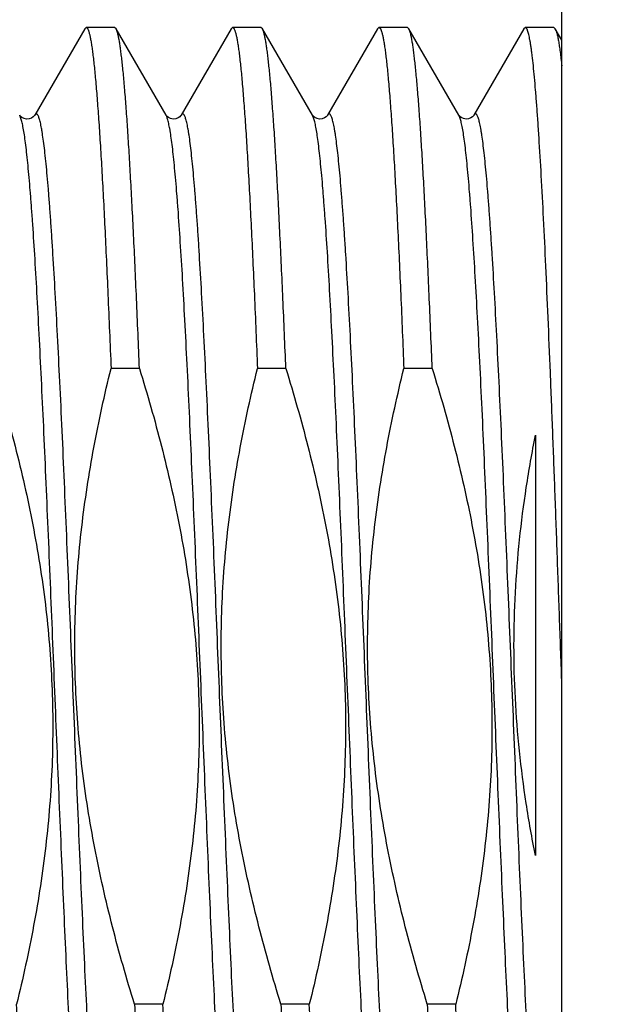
# Model space of a CAD drawing. Header units: inches. Extents: x 0 to 22, y 0 to 17.
# Tile 91 of 98: x 17.421 to 17.532, y 10.361 to 10.547. Entities that reach past the tile are written whole.
import ezdxf

# ---------------------------------------------------------------- set-up
doc = ezdxf.new("R2010")
doc.units = ezdxf.units.IN
doc.header["$LTSCALE"] = 1.21
doc.header["$MEASUREMENT"] = 0
doc.layers.get('0').update_dxf_attribs({"linetype": 'CONTINUOUS'})
doc.layers.add('DIMENSIONS', color=7, linetype='CONTINUOUS')
doc.styles.get("Standard").update_dxf_attribs({"font": 'txt', "width": 0.8})
doc.dimstyles.new('DIMSTYLE_1', dxfattribs={"dimtxt": 0.125, "dimasz": 0.18, "dimexe": 0.125, "dimexo": 0.0625, "dimgap": 0.03125, "dimtad": 0, "dimtih": 1, "dimtoh": 1, "dimzin": 4, "dimdsep": 46, "dimtxsty": 'STANDARD', "dimblk": '_FILLED', "dimblk1": '_FILLED', "dimblk2": '_FILLED', "dimcen": 0.09, "dimadec": 0, "dimazin": 0, "dimtp": 0.01, "dimtm": 0.01, "dimtfac": 1, "dimtofl": 0, "dimtmove": 0, "dimatfit": 3, "dimldrblk": '_FILLED', "dimfxl": 1, "dimtolj": 1, "dimtzin": 4, "dimarcsym": 0})

# ---------------------------------------------------------------- blocks, each defined once
blk = doc.blocks.new('*D40')
at = {"layer": 'DIMENSIONS', "color": 2, "linetype": 'CONTINUOUS'}
for p, q in [((16.95661, 11.64996), (16.95661, 12.02667)), ((17.25132, 11.42811), (16.95661, 11.64996)), ((17.25132, 10.58436), (17.25132, 11.42811))]:
    blk.add_line(p, q, dxfattribs=at)
at = {"layer": 'DIMENSIONS', "color": 2, "linetype": 'CONTINUOUS', "insert": (16.89411, 12.08917), "char_height": 0.125, "width": 1.325, "attachment_point": 1, "rotation": 90, "line_spacing_factor": 0.9}
blk.add_mtext('10X .39{\\Ftxt.shx;\\W1.000000;\\H0.125000; }[9.9]', dxfattribs=at)
blk = doc.blocks.new('_FILLED')
at = {"color": 0, "linetype": 'BYBLOCK'}
blk.add_solid([(0, 0), (-1, 0.1736), (-1, -0.1736)], dxfattribs=at)

msp = doc.modelspace()

# ---------------------------------------------------------------- linework, layer by layer
at = {"color": 7, "linetype": 'CONTINUOUS'}
for p, q in [((17.52432, 6.53017), (17.52432, 11.57517)), ((17.43381, 10.54563), (17.42431, 10.52921)), ((17.43381, 10.54563), (17.43408, 10.54586)), ((17.43947, 10.54586), (17.43408, 10.54586)), ((17.43974, 10.54563), (17.43947, 10.54586)), ((17.44924, 10.52921), (17.43974, 10.54563)), ((17.46159, 10.54563), (17.45208, 10.52921)), ((17.46159, 10.54563), (17.46186, 10.54586)), ((17.46725, 10.54586), (17.46186, 10.54586)), ((17.46752, 10.54563), (17.46725, 10.54586)), ((17.47702, 10.52921), (17.46752, 10.54563)), ((17.48936, 10.54563), (17.47986, 10.52921)), ((17.48936, 10.54563), (17.48963, 10.54586)), ((17.49502, 10.54586), (17.48963, 10.54586)), ((17.49529, 10.54563), (17.49502, 10.54586)), ((17.5048, 10.52921), (17.49529, 10.54563)), ((17.51714, 10.54563), (17.50764, 10.52921)), ((17.51741, 10.54586), (17.51714, 10.54563)), ((17.5228, 10.54586), (17.51741, 10.54586)), ((17.5228, 10.54586), (17.52307, 10.54563)), ((17.52432, 10.54347), (17.52307, 10.54563)), ((17.42148, 10.52918), (17.42147, 10.52921)), ((17.44928, 10.52914), (17.44924, 10.52921)), ((17.47706, 10.52914), (17.47702, 10.52921)), ((17.50484, 10.52914), (17.5048, 10.52921)), ((17.44419, 10.48115), (17.4388, 10.48115)), ((17.47197, 10.48115), (17.46658, 10.48115)), ((17.49974, 10.48115), (17.49435, 10.48115)), ((17.51932, 10.46851), (17.51932, 10.38881)), ((17.44864, 10.36058), (17.44325, 10.36058)), ((17.47642, 10.36058), (17.47103, 10.36058)), ((17.50419, 10.36058), (17.4988, 10.36058))]:
    msp.add_line(p, q, dxfattribs=at)
at = {"color": 9, "linetype": 'CONTINUOUS'}
for p, q in [((17.42177, 10.52842), (17.42147, 10.52921)), ((17.44936, 10.52896), (17.44924, 10.52921)), ((17.47729, 10.52854), (17.47702, 10.52921)), ((17.50488, 10.52904), (17.5048, 10.52921))]:
    msp.add_line(p, q, dxfattribs=at)
at = {"color": 7, "linetype": 'CONTINUOUS'}
for points in [[(17.42229, 10.52858), (17.42188, 10.52879), (17.42163, 10.529), (17.4215, 10.52915), (17.42148, 10.52918)], [(17.42431, 10.52921), (17.4243, 10.52919), (17.42422, 10.52909), (17.42404, 10.52891), (17.42372, 10.52869), (17.42327, 10.52852), (17.42278, 10.52848), (17.42229, 10.52858)], [(17.44968, 10.52878), (17.44942, 10.52899), (17.44928, 10.52914)], [(17.45208, 10.52921), (17.45208, 10.52919), (17.452, 10.52909), (17.45183, 10.52892), (17.45153, 10.52871), (17.45109, 10.52853), (17.4506, 10.52848), (17.4501, 10.52857), (17.44968, 10.52878)], [(17.47746, 10.52878), (17.4772, 10.52899), (17.47706, 10.52914)], [(17.47986, 10.52921), (17.47985, 10.52919), (17.47978, 10.52909), (17.47961, 10.52892), (17.47931, 10.52871), (17.47887, 10.52853), (17.47837, 10.52848), (17.47788, 10.52857), (17.47746, 10.52878)], [(17.50524, 10.52878), (17.50498, 10.52899), (17.50484, 10.52914)], [(17.50764, 10.52921), (17.50763, 10.52919), (17.50756, 10.52909), (17.50739, 10.52892), (17.50708, 10.52871), (17.50665, 10.52853), (17.50615, 10.52848), (17.50565, 10.52857), (17.50524, 10.52878)]]:
    msp.add_lwpolyline(points, dxfattribs=at)
for points, knots in [([(17.43408, 10.54586), (17.43409, 10.54586), (17.43412, 10.54586), (17.43416, 10.54585), (17.43419, 10.54582), (17.43425, 10.54578), (17.43431, 10.5457), (17.43438, 10.54558), (17.43446, 10.54542), (17.43453, 10.54523), (17.4346, 10.545), (17.4347, 10.54463), (17.43483, 10.54409), (17.43498, 10.54333), (17.43512, 10.54243), (17.43527, 10.5414), (17.43542, 10.54023), (17.43556, 10.53893), (17.43571, 10.5375), (17.43591, 10.53533), (17.43616, 10.53231), (17.43646, 10.52832), (17.43675, 10.52385), (17.43704, 10.51891), (17.43734, 10.51355), (17.43763, 10.50777), (17.43792, 10.5016), (17.43832, 10.49269), (17.43861, 10.48583), (17.4388, 10.48115)], [0, 0, 0, 0, 0.00057, 0.001171, 0.001829, 0.002564, 0.004315, 0.006501, 0.009157, 0.012303, 0.015951, 0.020105, 0.029952, 0.04186, 0.05583, 0.071855, 0.089924, 0.110019, 0.132123, 0.156212, 0.210243, 0.271883, 0.340862, 0.41688, 0.499601, 0.58866, 0.683662, 0.784187, 1, 1, 1, 1]), ([(17.44419, 10.48115), (17.44401, 10.48557), (17.44374, 10.49206), (17.44336, 10.50052), (17.44309, 10.5064), (17.44281, 10.51195), (17.44253, 10.51713), (17.44225, 10.52194), (17.44198, 10.52634), (17.4417, 10.53033), (17.44143, 10.53389), (17.44119, 10.53657), (17.441, 10.53849), (17.44086, 10.53976), (17.44072, 10.54091), (17.44058, 10.54194), (17.44045, 10.54286), (17.44031, 10.54365), (17.44017, 10.54432), (17.44005, 10.5448), (17.43995, 10.54512), (17.43988, 10.54532), (17.43982, 10.54549), (17.43977, 10.54559), (17.43974, 10.54563)], [0, 0, 0, 0, 0.205132, 0.301158, 0.392317, 0.478247, 0.558611, 0.633092, 0.701399, 0.763266, 0.818451, 0.866745, 0.888249, 0.907964, 0.925875, 0.941964, 0.956221, 0.968638, 0.979211, 0.987944, 0.991627, 0.994858, 0.997645, 1, 1, 1, 1]), ([(17.46186, 10.54586), (17.46187, 10.54586), (17.4619, 10.54586), (17.46193, 10.54585), (17.46197, 10.54582), (17.46202, 10.54578), (17.46209, 10.5457), (17.46216, 10.54558), (17.46223, 10.54542), (17.4623, 10.54523), (17.46238, 10.545), (17.46248, 10.54463), (17.46261, 10.54409), (17.46275, 10.54333), (17.4629, 10.54243), (17.46305, 10.5414), (17.46319, 10.54023), (17.46334, 10.53893), (17.46349, 10.5375), (17.46369, 10.53533), (17.46394, 10.53231), (17.46423, 10.52832), (17.46453, 10.52385), (17.46482, 10.51891), (17.46511, 10.51355), (17.46541, 10.50777), (17.4657, 10.5016), (17.4661, 10.49269), (17.46639, 10.48583), (17.46658, 10.48115)], [0, 0, 0, 0, 0.00057, 0.001171, 0.001829, 0.002564, 0.004315, 0.006501, 0.009157, 0.012303, 0.015951, 0.020105, 0.029952, 0.04186, 0.05583, 0.071855, 0.089924, 0.110019, 0.132123, 0.156212, 0.210243, 0.271883, 0.340862, 0.41688, 0.499601, 0.58866, 0.683662, 0.784187, 1, 1, 1, 1]), ([(17.47197, 10.48115), (17.47179, 10.48557), (17.47152, 10.49206), (17.47114, 10.50052), (17.47086, 10.5064), (17.47059, 10.51195), (17.47031, 10.51713), (17.47003, 10.52194), (17.46976, 10.52634), (17.46948, 10.53033), (17.4692, 10.53389), (17.46897, 10.53657), (17.46877, 10.53849), (17.46864, 10.53976), (17.4685, 10.54091), (17.46836, 10.54194), (17.46822, 10.54286), (17.46808, 10.54365), (17.46795, 10.54432), (17.46783, 10.5448), (17.46773, 10.54512), (17.46766, 10.54532), (17.46759, 10.54549), (17.46754, 10.54559), (17.46752, 10.54563)], [0, 0, 0, 0, 0.205132, 0.301158, 0.392317, 0.478247, 0.558611, 0.633092, 0.701399, 0.763266, 0.818451, 0.866745, 0.888249, 0.907964, 0.925875, 0.941964, 0.956221, 0.968638, 0.979211, 0.987944, 0.991627, 0.994858, 0.997645, 1, 1, 1, 1]), ([(17.48963, 10.54586), (17.48965, 10.54586), (17.48967, 10.54586), (17.48971, 10.54585), (17.48975, 10.54582), (17.4898, 10.54578), (17.48986, 10.5457), (17.48994, 10.54558), (17.49001, 10.54542), (17.49008, 10.54523), (17.49016, 10.545), (17.49026, 10.54463), (17.49039, 10.54409), (17.49053, 10.54333), (17.49068, 10.54243), (17.49082, 10.5414), (17.49097, 10.54023), (17.49112, 10.53893), (17.49126, 10.5375), (17.49147, 10.53533), (17.49172, 10.53231), (17.49201, 10.52832), (17.4923, 10.52385), (17.4926, 10.51891), (17.49289, 10.51355), (17.49318, 10.50777), (17.49348, 10.5016), (17.49388, 10.49269), (17.49416, 10.48583), (17.49435, 10.48115)], [0, 0, 0, 0, 0.00057, 0.001171, 0.001829, 0.002564, 0.004315, 0.006501, 0.009157, 0.012303, 0.015951, 0.020105, 0.029952, 0.04186, 0.05583, 0.071855, 0.089924, 0.110019, 0.132123, 0.156212, 0.210243, 0.271883, 0.340862, 0.41688, 0.499601, 0.58866, 0.683662, 0.784187, 1, 1, 1, 1]), ([(17.49974, 10.48115), (17.49956, 10.48557), (17.49929, 10.49206), (17.49892, 10.50052), (17.49864, 10.5064), (17.49836, 10.51195), (17.49809, 10.51713), (17.49781, 10.52194), (17.49753, 10.52634), (17.49726, 10.53033), (17.49698, 10.53389), (17.49674, 10.53657), (17.49655, 10.53849), (17.49641, 10.53976), (17.49627, 10.54091), (17.49614, 10.54194), (17.496, 10.54286), (17.49586, 10.54365), (17.49572, 10.54432), (17.49561, 10.5448), (17.49551, 10.54512), (17.49544, 10.54532), (17.49537, 10.54549), (17.49532, 10.54559), (17.49529, 10.54563)], [0, 0, 0, 0, 0.205132, 0.301158, 0.392317, 0.478247, 0.558611, 0.633092, 0.701399, 0.763266, 0.818451, 0.866745, 0.888249, 0.907964, 0.925875, 0.941964, 0.956221, 0.968638, 0.979211, 0.987944, 0.991627, 0.994858, 0.997645, 1, 1, 1, 1]), ([(17.52432, 10.42191), (17.52417, 10.42597), (17.52389, 10.43405), (17.52346, 10.44606), (17.52303, 10.45784), (17.5226, 10.46927), (17.52217, 10.48023), (17.52174, 10.49063), (17.52131, 10.50036), (17.52089, 10.50934), (17.52046, 10.51747), (17.52009, 10.52369), (17.51979, 10.52818), (17.51958, 10.53117), (17.51936, 10.5339), (17.51915, 10.53636), (17.51894, 10.53854), (17.51875, 10.54019), (17.5186, 10.54136), (17.5185, 10.54213), (17.51839, 10.54284), (17.51828, 10.54346), (17.51817, 10.54402), (17.51807, 10.5445), (17.51796, 10.54491), (17.51787, 10.54521), (17.51779, 10.5454), (17.51774, 10.54552), (17.51768, 10.54563), (17.51763, 10.54571), (17.51758, 10.54578), (17.51752, 10.54583), (17.51747, 10.54586), (17.51743, 10.54586), (17.51741, 10.54586)], [0, 0, 0, 0, 0.098015, 0.195016, 0.290083, 0.382309, 0.470818, 0.554767, 0.633359, 0.705847, 0.771543, 0.829825, 0.856011, 0.880144, 0.902167, 0.92203, 0.939686, 0.955098, 0.961952, 0.968234, 0.97394, 0.979069, 0.983621, 0.987594, 0.990992, 0.993818, 0.995021, 0.996086, 0.997016, 0.997818, 0.998498, 0.999071, 0.99956, 1, 1, 1, 1]), ([(17.52307, 10.54563), (17.5231, 10.54558), (17.52316, 10.54547), (17.52323, 10.54527), (17.52331, 10.54504), (17.52339, 10.54477), (17.52347, 10.54446), (17.52357, 10.54397), (17.52371, 10.54327), (17.52386, 10.54231), (17.52402, 10.54119), (17.52417, 10.53993), (17.52427, 10.53904), (17.52432, 10.53857)], [0, 0, 0, 0, 0.024017, 0.052943, 0.086917, 0.126015, 0.170284, 0.21975, 0.334317, 0.469729, 0.625913, 0.802728, 1, 1, 1, 1]), ([(17.41641, 10.48115), (17.41792, 10.47628), (17.42072, 10.46648), (17.42355, 10.45404), (17.42532, 10.444), (17.42638, 10.43642), (17.42715, 10.42881), (17.42762, 10.42118), (17.42779, 10.41353), (17.42765, 10.40588), (17.4272, 10.39824), (17.42646, 10.39063), (17.42544, 10.38305), (17.42373, 10.373), (17.42209, 10.36552), (17.42086, 10.36058)], [0, 0, 0, 0, 0.124996, 0.249986, 0.312489, 0.374991, 0.437493, 0.499995, 0.562497, 0.624999, 0.687501, 0.750004, 0.812506, 0.875008, 1, 1, 1, 1]), ([(17.44325, 10.36058), (17.44174, 10.36545), (17.43894, 10.37525), (17.43611, 10.38769), (17.43435, 10.39773), (17.43329, 10.40531), (17.43251, 10.41292), (17.43204, 10.42055), (17.43187, 10.4282), (17.43201, 10.43585), (17.43246, 10.44348), (17.4332, 10.4511), (17.43422, 10.45868), (17.43593, 10.46873), (17.43757, 10.4762), (17.4388, 10.48115)], [0, 0, 0, 0, 0.124996, 0.249986, 0.312489, 0.374991, 0.437493, 0.499995, 0.562497, 0.624999, 0.687501, 0.750004, 0.812506, 0.875008, 1, 1, 1, 1]), ([(17.44419, 10.48115), (17.4457, 10.47628), (17.4485, 10.46648), (17.45132, 10.45404), (17.45309, 10.444), (17.45415, 10.43642), (17.45493, 10.42881), (17.4554, 10.42118), (17.45557, 10.41353), (17.45543, 10.40588), (17.45498, 10.39824), (17.45424, 10.39063), (17.45321, 10.38305), (17.45151, 10.373), (17.44986, 10.36552), (17.44864, 10.36058)], [0, 0, 0, 0, 0.124996, 0.249986, 0.312489, 0.374991, 0.437493, 0.499995, 0.562497, 0.624999, 0.687501, 0.750004, 0.812506, 0.875008, 1, 1, 1, 1]), ([(17.47103, 10.36058), (17.46952, 10.36545), (17.46672, 10.37525), (17.46389, 10.38769), (17.46212, 10.39773), (17.46106, 10.40531), (17.46029, 10.41292), (17.45981, 10.42055), (17.45965, 10.4282), (17.45979, 10.43585), (17.46024, 10.44348), (17.46098, 10.4511), (17.462, 10.45868), (17.46371, 10.46873), (17.46535, 10.4762), (17.46658, 10.48115)], [0, 0, 0, 0, 0.124996, 0.249986, 0.312489, 0.374991, 0.437493, 0.499995, 0.562497, 0.624999, 0.687501, 0.750004, 0.812506, 0.875008, 1, 1, 1, 1]), ([(17.47197, 10.48115), (17.47347, 10.47628), (17.47627, 10.46648), (17.4791, 10.45404), (17.48087, 10.444), (17.48193, 10.43642), (17.4827, 10.42881), (17.48318, 10.42118), (17.48335, 10.41353), (17.4832, 10.40588), (17.48276, 10.39824), (17.48201, 10.39063), (17.48099, 10.38305), (17.47928, 10.373), (17.47764, 10.36552), (17.47642, 10.36058)], [0, 0, 0, 0, 0.124996, 0.249986, 0.312489, 0.374991, 0.437493, 0.499995, 0.562497, 0.624999, 0.687501, 0.750004, 0.812506, 0.875008, 1, 1, 1, 1]), ([(17.4988, 10.36058), (17.4973, 10.36545), (17.4945, 10.37525), (17.49167, 10.38769), (17.4899, 10.39773), (17.48884, 10.40531), (17.48807, 10.41292), (17.48759, 10.42055), (17.48742, 10.4282), (17.48757, 10.43585), (17.48801, 10.44348), (17.48876, 10.4511), (17.48978, 10.45868), (17.49149, 10.46873), (17.49313, 10.4762), (17.49435, 10.48115)], [0, 0, 0, 0, 0.124996, 0.249986, 0.312489, 0.374991, 0.437493, 0.499995, 0.562497, 0.624999, 0.687501, 0.750004, 0.812506, 0.875008, 1, 1, 1, 1]), ([(17.49974, 10.48115), (17.50125, 10.47628), (17.50405, 10.46648), (17.50688, 10.45404), (17.50865, 10.444), (17.50971, 10.43642), (17.51048, 10.42881), (17.51096, 10.42118), (17.51112, 10.41353), (17.51098, 10.40588), (17.51053, 10.39824), (17.50979, 10.39063), (17.50877, 10.38305), (17.50706, 10.373), (17.50542, 10.36552), (17.50419, 10.36058)], [0, 0, 0, 0, 0.124996, 0.249986, 0.312489, 0.374991, 0.437493, 0.499995, 0.562497, 0.624999, 0.687501, 0.750004, 0.812506, 0.875008, 1, 1, 1, 1]), ([(17.51932, 10.38881), (17.51866, 10.39209), (17.5175, 10.39867), (17.51621, 10.40863), (17.51542, 10.41863), (17.51516, 10.42866), (17.51544, 10.43869), (17.51623, 10.44869), (17.51752, 10.45865), (17.51867, 10.46523), (17.51932, 10.46851)], [0, 0, 0, 0, 0.125001, 0.250001, 0.375, 0.499999, 0.624998, 0.749998, 0.874998, 1, 1, 1, 1]), ([(17.42558, 10.29586), (17.42557, 10.29586), (17.42554, 10.29587), (17.42551, 10.29588), (17.42547, 10.2959), (17.42542, 10.29595), (17.42535, 10.29603), (17.42528, 10.29615), (17.42521, 10.29631), (17.42513, 10.2965), (17.42506, 10.29673), (17.42496, 10.29709), (17.42483, 10.29764), (17.42468, 10.2984), (17.42454, 10.2993), (17.42439, 10.30033), (17.42425, 10.3015), (17.4241, 10.3028), (17.42395, 10.30423), (17.42375, 10.30639), (17.4235, 10.30941), (17.42321, 10.31341), (17.42291, 10.31788), (17.42262, 10.32281), (17.42233, 10.32818), (17.42203, 10.33396), (17.42174, 10.34013), (17.42134, 10.34904), (17.42105, 10.3559), (17.42086, 10.36058)], [0, 0, 0, 0, 0.00057, 0.001171, 0.001829, 0.002564, 0.004315, 0.006501, 0.009157, 0.012303, 0.01595, 0.020105, 0.029952, 0.04186, 0.05583, 0.071855, 0.089924, 0.110019, 0.132123, 0.156212, 0.210243, 0.271883, 0.340862, 0.41688, 0.499601, 0.58866, 0.683662, 0.784187, 1, 1, 1, 1]), ([(17.44325, 10.36058), (17.44343, 10.35615), (17.4437, 10.34966), (17.44408, 10.34121), (17.44435, 10.33533), (17.44463, 10.32978), (17.44491, 10.3246), (17.44518, 10.31979), (17.44546, 10.31538), (17.44574, 10.3114), (17.44601, 10.30784), (17.44625, 10.30516), (17.44644, 10.30323), (17.44658, 10.30197), (17.44672, 10.30082), (17.44686, 10.29978), (17.44699, 10.29887), (17.44713, 10.29808), (17.44727, 10.29741), (17.44739, 10.29693), (17.44749, 10.29661), (17.44755, 10.29641), (17.44762, 10.29624), (17.44767, 10.29614), (17.4477, 10.2961)], [0, 0, 0, 0, 0.205132, 0.301158, 0.392317, 0.478247, 0.55861, 0.633092, 0.701399, 0.763266, 0.818451, 0.866745, 0.888249, 0.907964, 0.925875, 0.941964, 0.956221, 0.968638, 0.979211, 0.987944, 0.991627, 0.994858, 0.997645, 1, 1, 1, 1]), ([(17.45336, 10.29586), (17.45335, 10.29586), (17.45332, 10.29587), (17.45328, 10.29588), (17.45325, 10.2959), (17.45319, 10.29595), (17.45313, 10.29603), (17.45306, 10.29615), (17.45298, 10.29631), (17.45291, 10.2965), (17.45284, 10.29673), (17.45273, 10.29709), (17.45261, 10.29764), (17.45246, 10.2984), (17.45232, 10.2993), (17.45217, 10.30033), (17.45202, 10.3015), (17.45188, 10.3028), (17.45173, 10.30423), (17.45153, 10.30639), (17.45127, 10.30941), (17.45098, 10.31341), (17.45069, 10.31788), (17.4504, 10.32281), (17.4501, 10.32818), (17.44981, 10.33396), (17.44952, 10.34013), (17.44911, 10.34904), (17.44883, 10.3559), (17.44864, 10.36058)], [0, 0, 0, 0, 0.00057, 0.001171, 0.001829, 0.002564, 0.004315, 0.006501, 0.009157, 0.012303, 0.015951, 0.020105, 0.029952, 0.04186, 0.05583, 0.071855, 0.089924, 0.110019, 0.132123, 0.156212, 0.210243, 0.271883, 0.340862, 0.41688, 0.499601, 0.58866, 0.683662, 0.784187, 1, 1, 1, 1]), ([(17.47103, 10.36058), (17.4712, 10.35615), (17.47148, 10.34966), (17.47185, 10.34121), (17.47213, 10.33533), (17.47241, 10.32978), (17.47268, 10.3246), (17.47296, 10.31979), (17.47324, 10.31538), (17.47351, 10.3114), (17.47379, 10.30784), (17.47403, 10.30516), (17.47422, 10.30323), (17.47436, 10.30197), (17.47449, 10.30082), (17.47463, 10.29978), (17.47477, 10.29887), (17.47491, 10.29808), (17.47505, 10.29741), (17.47516, 10.29693), (17.47526, 10.29661), (17.47533, 10.29641), (17.4754, 10.29624), (17.47545, 10.29614), (17.47548, 10.2961)], [0, 0, 0, 0, 0.205132, 0.301158, 0.392317, 0.478247, 0.558611, 0.633092, 0.701399, 0.763266, 0.818451, 0.866745, 0.888249, 0.907964, 0.925875, 0.941964, 0.956221, 0.968638, 0.979211, 0.987944, 0.991627, 0.994858, 0.997645, 1, 1, 1, 1]), ([(17.48114, 10.29586), (17.48112, 10.29586), (17.4811, 10.29587), (17.48106, 10.29588), (17.48102, 10.2959), (17.48097, 10.29595), (17.48091, 10.29603), (17.48083, 10.29615), (17.48076, 10.29631), (17.48069, 10.2965), (17.48061, 10.29673), (17.48051, 10.29709), (17.48038, 10.29764), (17.48024, 10.2984), (17.48009, 10.2993), (17.47995, 10.30033), (17.4798, 10.3015), (17.47965, 10.3028), (17.47951, 10.30423), (17.4793, 10.30639), (17.47905, 10.30941), (17.47876, 10.31341), (17.47847, 10.31788), (17.47817, 10.32281), (17.47788, 10.32818), (17.47759, 10.33396), (17.47729, 10.34013), (17.47689, 10.34904), (17.47661, 10.3559), (17.47642, 10.36058)], [0, 0, 0, 0, 0.00057, 0.001171, 0.001829, 0.002564, 0.004315, 0.006501, 0.009157, 0.012303, 0.015951, 0.020105, 0.029952, 0.04186, 0.05583, 0.071855, 0.089924, 0.110019, 0.132123, 0.156212, 0.210243, 0.271883, 0.340862, 0.41688, 0.499601, 0.58866, 0.683662, 0.784187, 1, 1, 1, 1]), ([(17.4988, 10.36058), (17.49898, 10.35615), (17.49925, 10.34966), (17.49963, 10.34121), (17.49991, 10.33533), (17.50018, 10.32978), (17.50046, 10.3246), (17.50074, 10.31979), (17.50101, 10.31538), (17.50129, 10.3114), (17.50157, 10.30784), (17.5018, 10.30516), (17.50199, 10.30323), (17.50213, 10.30197), (17.50227, 10.30082), (17.50241, 10.29978), (17.50255, 10.29887), (17.50269, 10.29808), (17.50282, 10.29741), (17.50294, 10.29693), (17.50304, 10.29661), (17.50311, 10.29641), (17.50318, 10.29624), (17.50323, 10.29614), (17.50325, 10.2961)], [0, 0, 0, 0, 0.205132, 0.301158, 0.392317, 0.478247, 0.558611, 0.633092, 0.701399, 0.763266, 0.818451, 0.866745, 0.888249, 0.907964, 0.925875, 0.941964, 0.956221, 0.968638, 0.979211, 0.987944, 0.991627, 0.994858, 0.997645, 1, 1, 1, 1]), ([(17.50891, 10.29586), (17.5089, 10.29586), (17.50887, 10.29587), (17.50884, 10.29588), (17.5088, 10.2959), (17.50875, 10.29595), (17.50868, 10.29603), (17.50861, 10.29615), (17.50854, 10.29631), (17.50846, 10.2965), (17.50839, 10.29673), (17.50829, 10.29709), (17.50816, 10.29764), (17.50802, 10.2984), (17.50787, 10.2993), (17.50772, 10.30033), (17.50758, 10.3015), (17.50743, 10.3028), (17.50728, 10.30423), (17.50708, 10.30639), (17.50683, 10.30941), (17.50654, 10.31341), (17.50624, 10.31788), (17.50595, 10.32281), (17.50566, 10.32818), (17.50536, 10.33396), (17.50507, 10.34013), (17.50467, 10.34904), (17.50438, 10.3559), (17.50419, 10.36058)], [0, 0, 0, 0, 0.00057, 0.001171, 0.001829, 0.002564, 0.004315, 0.006501, 0.009157, 0.012303, 0.015951, 0.020105, 0.029952, 0.04186, 0.05583, 0.071855, 0.089924, 0.110019, 0.132123, 0.156212, 0.210243, 0.271883, 0.340862, 0.41688, 0.499601, 0.58866, 0.683662, 0.784187, 1, 1, 1, 1])]:
    msp.add_open_spline(points, degree=3, knots=knots, dxfattribs=at)
at = {"color": 9, "linetype": 'CONTINUOUS'}
for points, knots in [([(17.43535, 10.31252), (17.43534, 10.31249), (17.4353, 10.31244), (17.43525, 10.31237), (17.4352, 10.31232), (17.43515, 10.31228), (17.43509, 10.31226), (17.43504, 10.31225), (17.43498, 10.31226), (17.43493, 10.31229), (17.43487, 10.31233), (17.43482, 10.31239), (17.43477, 10.31246), (17.43469, 10.31259), (17.4346, 10.31279), (17.4345, 10.31307), (17.43439, 10.31342), (17.43429, 10.31383), (17.43418, 10.3143), (17.43408, 10.31483), (17.43397, 10.31543), (17.43382, 10.31634), (17.43364, 10.31763), (17.43343, 10.31935), (17.43322, 10.32131), (17.43301, 10.3235), (17.4328, 10.32592), (17.43259, 10.32855), (17.43238, 10.33139), (17.43216, 10.33445), (17.43187, 10.3389), (17.43151, 10.34494), (17.43109, 10.35269), (17.43067, 10.36106), (17.43025, 10.36999), (17.42983, 10.37939), (17.42941, 10.38917), (17.42898, 10.39924), (17.42856, 10.40951), (17.42814, 10.41989), (17.42758, 10.43365), (17.42702, 10.44724), (17.42645, 10.46052), (17.42603, 10.47), (17.4256, 10.47902), (17.42518, 10.48751), (17.42476, 10.49539), (17.42434, 10.50257), (17.42398, 10.5081), (17.42369, 10.51213), (17.42348, 10.51485), (17.42327, 10.51734), (17.42306, 10.51962), (17.42285, 10.52166), (17.42264, 10.52348), (17.42243, 10.52506), (17.42224, 10.52622), (17.4221, 10.52703), (17.42199, 10.52755), (17.42189, 10.52801), (17.42181, 10.52829), (17.42177, 10.52842)], [0, 0, 0, 0, 0.000457, 0.000855, 0.001198, 0.001496, 0.001759, 0.002005, 0.002253, 0.002524, 0.002833, 0.003191, 0.003605, 0.004078, 0.005214, 0.006615, 0.008286, 0.010232, 0.012454, 0.014952, 0.017726, 0.020776, 0.027698, 0.035706, 0.044784, 0.054913, 0.06607, 0.078232, 0.09137, 0.105456, 0.120456, 0.153062, 0.188892, 0.227616, 0.26888, 0.312305, 0.357491, 0.404023, 0.451475, 0.499408, 0.547383, 0.641697, 0.687168, 0.730955, 0.772655, 0.811884, 0.848284, 0.88152, 0.911289, 0.924787, 0.937319, 0.948858, 0.959376, 0.968852, 0.977264, 0.984596, 0.990834, 0.99354, 0.995969, 0.998122, 1, 1, 1, 1]), ([(17.4382, 10.31252), (17.43815, 10.31259), (17.43808, 10.31276), (17.43797, 10.31304), (17.43786, 10.3134), (17.43775, 10.31381), (17.43765, 10.31429), (17.43754, 10.31483), (17.43743, 10.31544), (17.43728, 10.31638), (17.4371, 10.3177), (17.43688, 10.31948), (17.43667, 10.32151), (17.43645, 10.32377), (17.43623, 10.32626), (17.43602, 10.32899), (17.4358, 10.33193), (17.4355, 10.33628), (17.43514, 10.34221), (17.43471, 10.34988), (17.43427, 10.35824), (17.43384, 10.36719), (17.43341, 10.37667), (17.43298, 10.38657), (17.43255, 10.3968), (17.43212, 10.40726), (17.43169, 10.41785), (17.43125, 10.42848), (17.43082, 10.43902), (17.43039, 10.4494), (17.42996, 10.4595), (17.42953, 10.46922), (17.4291, 10.47849), (17.42866, 10.48719), (17.42823, 10.49526), (17.42787, 10.50155), (17.42757, 10.5062), (17.42735, 10.50939), (17.42714, 10.51236), (17.42692, 10.51511), (17.42671, 10.51764), (17.42649, 10.51993), (17.42627, 10.52199), (17.42606, 10.5238), (17.42587, 10.52516), (17.42572, 10.52611), (17.42562, 10.52674), (17.42551, 10.5273), (17.4254, 10.5278), (17.42529, 10.52823), (17.42519, 10.5286), (17.42508, 10.5289), (17.42498, 10.52911), (17.42491, 10.52925), (17.42485, 10.52932), (17.4248, 10.52939), (17.42475, 10.52943), (17.42469, 10.52946), (17.42463, 10.52948), (17.42458, 10.52947), (17.42452, 10.52945), (17.42447, 10.52941), (17.42441, 10.52936), (17.42436, 10.52929), (17.42432, 10.52924), (17.42431, 10.52921)], [0, 0, 0, 0, 0.001125, 0.002524, 0.004204, 0.00617, 0.008423, 0.010965, 0.013794, 0.01691, 0.023998, 0.032216, 0.041548, 0.051972, 0.063465, 0.076, 0.089548, 0.104075, 0.135932, 0.171266, 0.209739, 0.250982, 0.2946, 0.340173, 0.387264, 0.43542, 0.484178, 0.533069, 0.581623, 0.629374, 0.675862, 0.72064, 0.763279, 0.803369, 0.840526, 0.874392, 0.889989, 0.904645, 0.918325, 0.930997, 0.942631, 0.953199, 0.962677, 0.971045, 0.978285, 0.981477, 0.984383, 0.987001, 0.989331, 0.991373, 0.99313, 0.994603, 0.9958, 0.996298, 0.996734, 0.99711, 0.997434, 0.997716, 0.997971, 0.998221, 0.998486, 0.998786, 0.999133, 0.999536, 1, 1, 1, 1]), ([(17.46313, 10.31252), (17.46311, 10.31249), (17.46308, 10.31244), (17.46303, 10.31237), (17.46297, 10.31232), (17.46292, 10.31228), (17.46286, 10.31225), (17.46281, 10.31225), (17.46275, 10.31226), (17.4627, 10.31229), (17.46264, 10.31234), (17.46259, 10.3124), (17.46254, 10.31247), (17.46246, 10.3126), (17.46237, 10.31281), (17.46226, 10.31311), (17.46216, 10.31347), (17.46205, 10.31389), (17.46194, 10.31438), (17.46183, 10.31493), (17.46173, 10.31554), (17.46158, 10.31648), (17.46139, 10.31781), (17.46118, 10.31959), (17.46097, 10.3216), (17.46075, 10.32385), (17.46054, 10.32634), (17.46033, 10.32904), (17.46011, 10.33196), (17.4599, 10.3351), (17.4596, 10.33967), (17.45924, 10.34586), (17.45881, 10.3538), (17.45839, 10.36238), (17.45796, 10.37151), (17.45753, 10.38111), (17.4571, 10.39108), (17.45667, 10.40134), (17.45625, 10.41178), (17.45582, 10.4223), (17.45525, 10.43622), (17.45468, 10.44993), (17.4541, 10.46328), (17.45368, 10.47276), (17.45325, 10.48175), (17.45282, 10.49016), (17.4524, 10.49792), (17.45197, 10.50494), (17.4516, 10.51031), (17.45131, 10.51419), (17.45109, 10.51678), (17.45088, 10.51913), (17.45067, 10.52126), (17.45045, 10.52314), (17.45024, 10.52479), (17.45006, 10.52601), (17.44991, 10.52685), (17.4498, 10.5274), (17.44969, 10.52788), (17.44959, 10.5283), (17.44948, 10.52865), (17.4494, 10.52886), (17.44936, 10.52896)], [0, 0, 0, 0, 0.000461, 0.000862, 0.001208, 0.001507, 0.001772, 0.002019, 0.002272, 0.002549, 0.002867, 0.003236, 0.003662, 0.00415, 0.005323, 0.006767, 0.008489, 0.010492, 0.012778, 0.015348, 0.0182, 0.021335, 0.028447, 0.036669, 0.045987, 0.056378, 0.06782, 0.080287, 0.093749, 0.108175, 0.123533, 0.156893, 0.193517, 0.233059, 0.275147, 0.319383, 0.36535, 0.412614, 0.460728, 0.509238, 0.557685, 0.652565, 0.698101, 0.741791, 0.783221, 0.822002, 0.857766, 0.890179, 0.918935, 0.931856, 0.943766, 0.954637, 0.964444, 0.973165, 0.980782, 0.98728, 0.990106, 0.992649, 0.994909, 0.996886, 0.998582, 1, 1, 1, 1]), ([(17.46597, 10.31252), (17.46593, 10.31259), (17.46585, 10.31276), (17.46575, 10.31304), (17.46564, 10.3134), (17.46553, 10.31381), (17.46542, 10.31429), (17.46532, 10.31483), (17.46521, 10.31544), (17.46506, 10.31638), (17.46487, 10.3177), (17.46466, 10.31948), (17.46444, 10.32151), (17.46423, 10.32377), (17.46401, 10.32626), (17.46379, 10.32899), (17.46358, 10.33193), (17.46328, 10.33628), (17.46291, 10.34221), (17.46248, 10.34988), (17.46205, 10.35824), (17.46162, 10.36719), (17.46119, 10.37667), (17.46076, 10.38657), (17.46033, 10.3968), (17.45989, 10.40726), (17.45946, 10.41785), (17.45903, 10.42848), (17.4586, 10.43902), (17.45817, 10.4494), (17.45773, 10.4595), (17.4573, 10.46922), (17.45687, 10.47849), (17.45644, 10.48719), (17.45601, 10.49526), (17.45564, 10.50155), (17.45535, 10.5062), (17.45513, 10.50939), (17.45491, 10.51236), (17.4547, 10.51511), (17.45448, 10.51764), (17.45427, 10.51993), (17.45405, 10.52199), (17.45384, 10.5238), (17.45365, 10.52516), (17.4535, 10.52611), (17.45339, 10.52674), (17.45328, 10.5273), (17.45318, 10.5278), (17.45307, 10.52823), (17.45296, 10.5286), (17.45286, 10.5289), (17.45276, 10.52911), (17.45269, 10.52925), (17.45263, 10.52932), (17.45258, 10.52939), (17.45252, 10.52943), (17.45247, 10.52946), (17.45241, 10.52948), (17.45235, 10.52947), (17.4523, 10.52945), (17.45224, 10.52941), (17.45219, 10.52936), (17.45214, 10.52929), (17.4521, 10.52924), (17.45208, 10.52921)], [0, 0, 0, 0, 0.001125, 0.002524, 0.004204, 0.00617, 0.008424, 0.010965, 0.013794, 0.01691, 0.023998, 0.032216, 0.041548, 0.051972, 0.063465, 0.076, 0.089548, 0.104076, 0.135932, 0.171266, 0.209739, 0.250983, 0.294601, 0.340174, 0.387265, 0.435421, 0.484178, 0.53307, 0.581624, 0.629374, 0.675862, 0.720641, 0.76328, 0.80337, 0.840526, 0.874393, 0.88999, 0.904646, 0.918326, 0.930998, 0.942631, 0.953199, 0.962678, 0.971046, 0.978285, 0.981478, 0.984383, 0.987001, 0.989331, 0.991373, 0.99313, 0.994603, 0.9958, 0.996298, 0.996734, 0.99711, 0.997434, 0.997716, 0.997971, 0.998221, 0.998486, 0.998786, 0.999133, 0.999536, 1, 1, 1, 1]), ([(17.49091, 10.31252), (17.49089, 10.31249), (17.49086, 10.31244), (17.49081, 10.31237), (17.49075, 10.31232), (17.4907, 10.31228), (17.49064, 10.31226), (17.49059, 10.31225), (17.49053, 10.31226), (17.49048, 10.31229), (17.49043, 10.31233), (17.49037, 10.31239), (17.49032, 10.31246), (17.49024, 10.31259), (17.49015, 10.31279), (17.49005, 10.31308), (17.48994, 10.31343), (17.48984, 10.31384), (17.48973, 10.31432), (17.48963, 10.31485), (17.48952, 10.31545), (17.48937, 10.31636), (17.48919, 10.31766), (17.48898, 10.3194), (17.48877, 10.32137), (17.48856, 10.32357), (17.48835, 10.326), (17.48813, 10.32864), (17.48792, 10.3315), (17.48771, 10.33457), (17.48742, 10.33905), (17.48706, 10.34511), (17.48664, 10.3529), (17.48621, 10.36131), (17.48579, 10.37028), (17.48537, 10.37971), (17.48494, 10.38953), (17.48452, 10.39964), (17.4841, 10.40994), (17.48367, 10.42034), (17.48311, 10.43414), (17.48255, 10.44775), (17.48198, 10.46105), (17.48156, 10.47053), (17.48113, 10.47954), (17.48071, 10.48802), (17.48029, 10.49587), (17.47987, 10.50303), (17.47951, 10.50853), (17.47921, 10.51253), (17.479, 10.51522), (17.47879, 10.51769), (17.47858, 10.51994), (17.47837, 10.52196), (17.47816, 10.52374), (17.47795, 10.52528), (17.47776, 10.52642), (17.47762, 10.52721), (17.47751, 10.5277), (17.4774, 10.52814), (17.47733, 10.52841), (17.47729, 10.52854)], [0, 0, 0, 0, 0.000458, 0.000856, 0.0012, 0.001498, 0.001762, 0.002007, 0.002257, 0.002529, 0.00284, 0.0032, 0.003615, 0.004091, 0.005234, 0.006643, 0.008324, 0.01028, 0.012514, 0.015025, 0.017814, 0.02088, 0.027837, 0.035885, 0.045007, 0.055185, 0.066396, 0.078614, 0.091813, 0.105961, 0.121028, 0.153775, 0.189752, 0.228629, 0.270046, 0.313622, 0.358954, 0.405623, 0.453198, 0.501239, 0.549302, 0.643723, 0.689207, 0.732976, 0.774627, 0.813773, 0.850056, 0.883139, 0.912719, 0.92611, 0.938526, 0.94994, 0.960326, 0.969661, 0.977924, 0.985101, 0.991176, 0.993798, 0.996142, 0.998209, 1, 1, 1, 1]), ([(17.49375, 10.31252), (17.49371, 10.31259), (17.49363, 10.31276), (17.49352, 10.31304), (17.49342, 10.3134), (17.49331, 10.31381), (17.4932, 10.31429), (17.49309, 10.31483), (17.49299, 10.31544), (17.49283, 10.31638), (17.49265, 10.3177), (17.49243, 10.31948), (17.49222, 10.32151), (17.492, 10.32377), (17.49179, 10.32626), (17.49157, 10.32899), (17.49136, 10.33193), (17.49106, 10.33628), (17.49069, 10.34221), (17.49026, 10.34988), (17.48983, 10.35824), (17.4894, 10.36719), (17.48897, 10.37667), (17.48853, 10.38657), (17.4881, 10.3968), (17.48767, 10.40726), (17.48724, 10.41785), (17.48681, 10.42848), (17.48638, 10.43902), (17.48594, 10.4494), (17.48551, 10.4595), (17.48508, 10.46922), (17.48465, 10.47849), (17.48422, 10.48719), (17.48379, 10.49526), (17.48342, 10.50155), (17.48312, 10.5062), (17.48291, 10.50939), (17.48269, 10.51236), (17.48247, 10.51511), (17.48226, 10.51764), (17.48204, 10.51993), (17.48183, 10.52199), (17.48161, 10.5238), (17.48143, 10.52516), (17.48128, 10.52611), (17.48117, 10.52674), (17.48106, 10.5273), (17.48095, 10.5278), (17.48085, 10.52823), (17.48074, 10.5286), (17.48063, 10.5289), (17.48054, 10.52911), (17.48046, 10.52925), (17.48041, 10.52932), (17.48035, 10.52939), (17.4803, 10.52943), (17.48024, 10.52946), (17.48019, 10.52948), (17.48013, 10.52947), (17.48008, 10.52945), (17.48002, 10.52941), (17.47997, 10.52936), (17.47991, 10.52929), (17.47988, 10.52924), (17.47986, 10.52921)], [0, 0, 0, 0, 0.001125, 0.002524, 0.004204, 0.00617, 0.008423, 0.010965, 0.013794, 0.01691, 0.023998, 0.032216, 0.041548, 0.051972, 0.063465, 0.076, 0.089548, 0.104076, 0.135932, 0.171266, 0.209739, 0.250983, 0.294601, 0.340174, 0.387265, 0.435421, 0.484178, 0.53307, 0.581624, 0.629374, 0.675862, 0.720641, 0.76328, 0.80337, 0.840526, 0.874393, 0.88999, 0.904646, 0.918326, 0.930998, 0.942631, 0.953199, 0.962678, 0.971046, 0.978285, 0.981477, 0.984383, 0.987001, 0.989331, 0.991373, 0.99313, 0.994603, 0.9958, 0.996298, 0.996734, 0.99711, 0.997434, 0.997716, 0.997971, 0.99822, 0.998486, 0.998786, 0.999133, 0.999536, 1, 1, 1, 1]), ([(17.51869, 10.31252), (17.51867, 10.31249), (17.51863, 10.31244), (17.51858, 10.31237), (17.51853, 10.31231), (17.51847, 10.31228), (17.51842, 10.31225), (17.51836, 10.31225), (17.51831, 10.31226), (17.51825, 10.31229), (17.5182, 10.31234), (17.51814, 10.3124), (17.51809, 10.31248), (17.51801, 10.31261), (17.51792, 10.31282), (17.51781, 10.31311), (17.51771, 10.31348), (17.5176, 10.3139), (17.51749, 10.31439), (17.51739, 10.31495), (17.51728, 10.31556), (17.51713, 10.31651), (17.51694, 10.31784), (17.51673, 10.31963), (17.51652, 10.32166), (17.5163, 10.32392), (17.51609, 10.32642), (17.51587, 10.32914), (17.51566, 10.33207), (17.51544, 10.33522), (17.51515, 10.33982), (17.51478, 10.34604), (17.51436, 10.35402), (17.51393, 10.36263), (17.5135, 10.3718), (17.51307, 10.38143), (17.51264, 10.39144), (17.51221, 10.40173), (17.51178, 10.41221), (17.51135, 10.42276), (17.51092, 10.4333), (17.51049, 10.44372), (17.51006, 10.45392), (17.50964, 10.4638), (17.50921, 10.47328), (17.50878, 10.48226), (17.50835, 10.49066), (17.50792, 10.49839), (17.5075, 10.50538), (17.50713, 10.51072), (17.50683, 10.51457), (17.50662, 10.51713), (17.5064, 10.51946), (17.50619, 10.52155), (17.50598, 10.52341), (17.50576, 10.52502), (17.50558, 10.52621), (17.50543, 10.52703), (17.50532, 10.52756), (17.50521, 10.52802), (17.50511, 10.52842), (17.505, 10.52875), (17.50492, 10.52895), (17.50488, 10.52904)], [0, 0, 0, 0, 0.000462, 0.000864, 0.00121, 0.001509, 0.001774, 0.002022, 0.002276, 0.002554, 0.002874, 0.003245, 0.003674, 0.004165, 0.005344, 0.006796, 0.008528, 0.010542, 0.012841, 0.015424, 0.018292, 0.021443, 0.028592, 0.036856, 0.04622, 0.056662, 0.068159, 0.080685, 0.09421, 0.108702, 0.124129, 0.157635, 0.194413, 0.234113, 0.27636, 0.320753, 0.366871, 0.414276, 0.462517, 0.511138, 0.559675, 0.607669, 0.654662, 0.70021, 0.74388, 0.785257, 0.823949, 0.85959, 0.891843, 0.920402, 0.933212, 0.945002, 0.955744, 0.965413, 0.973989, 0.981453, 0.987791, 0.990535, 0.992994, 0.995168, 0.997059, 0.998668, 1, 1, 1, 1]), ([(17.52153, 10.31252), (17.52149, 10.31259), (17.52141, 10.31276), (17.5213, 10.31304), (17.52119, 10.3134), (17.52109, 10.31381), (17.52098, 10.31429), (17.52087, 10.31483), (17.52076, 10.31544), (17.52061, 10.31638), (17.52043, 10.3177), (17.52021, 10.31948), (17.52, 10.32151), (17.51978, 10.32377), (17.51956, 10.32626), (17.51935, 10.32899), (17.51913, 10.33193), (17.51883, 10.33628), (17.51847, 10.34221), (17.51804, 10.34988), (17.51761, 10.35824), (17.51717, 10.36719), (17.51674, 10.37667), (17.51631, 10.38657), (17.51588, 10.3968), (17.51545, 10.40726), (17.51502, 10.41785), (17.51458, 10.42848), (17.51415, 10.43902), (17.51372, 10.4494), (17.51329, 10.4595), (17.51286, 10.46922), (17.51243, 10.47849), (17.512, 10.48719), (17.51156, 10.49526), (17.5112, 10.50155), (17.5109, 10.5062), (17.51068, 10.50939), (17.51047, 10.51236), (17.51025, 10.51511), (17.51004, 10.51764), (17.50982, 10.51993), (17.50961, 10.52199), (17.50939, 10.5238), (17.5092, 10.52516), (17.50905, 10.52611), (17.50895, 10.52674), (17.50884, 10.5273), (17.50873, 10.5278), (17.50862, 10.52823), (17.50852, 10.5286), (17.50841, 10.5289), (17.50832, 10.52911), (17.50824, 10.52925), (17.50819, 10.52932), (17.50813, 10.52939), (17.50808, 10.52943), (17.50802, 10.52946), (17.50796, 10.52948), (17.50791, 10.52947), (17.50785, 10.52945), (17.5078, 10.52941), (17.50774, 10.52936), (17.50769, 10.52929), (17.50766, 10.52924), (17.50764, 10.52921)], [0, 0, 0, 0, 0.001125, 0.002524, 0.004204, 0.00617, 0.008424, 0.010965, 0.013794, 0.01691, 0.023998, 0.032216, 0.041548, 0.051972, 0.063465, 0.076, 0.089548, 0.104076, 0.135932, 0.171266, 0.209739, 0.250983, 0.294601, 0.340174, 0.387265, 0.435421, 0.484178, 0.53307, 0.581624, 0.629374, 0.675862, 0.720641, 0.76328, 0.80337, 0.840526, 0.874393, 0.88999, 0.904646, 0.918326, 0.930998, 0.942631, 0.953199, 0.962678, 0.971046, 0.978285, 0.981478, 0.984383, 0.987001, 0.989331, 0.991373, 0.99313, 0.994603, 0.9958, 0.996298, 0.996734, 0.99711, 0.997434, 0.997716, 0.997971, 0.998221, 0.998486, 0.998786, 0.999133, 0.999536, 1, 1, 1, 1])]:
    msp.add_open_spline(points, degree=3, knots=knots, dxfattribs=at)

# ---------------------------------------------------------------- dimensions: what is measured, and where the dimension line sits
at = {"layer": 'DIMENSIONS', "color": 2, "linetype": 'CONTINUOUS'}
dim = msp.add_ordinate_dim(feature_location=(17.25132, 10.58436), offset=(-0.29471, 1.44231), dtype=0, origin=(17.63932, 10.52186), text='10X <>', dimstyle='DIMSTYLE_1', dxfattribs=at)
dim.commit()
dim.dimension.update_dxf_attribs({"geometry": '*D40', "text_midpoint": (16.95661, 12.75167)})

doc.saveas('drawing.dxf')
